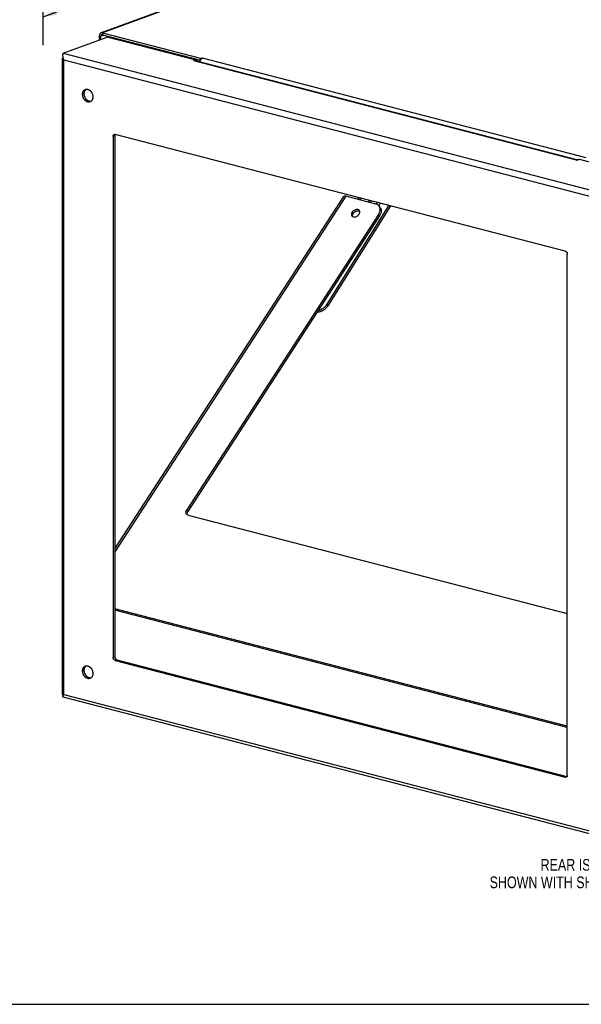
# Model space of a CAD drawing. Header units: inches. Extents: x 0 to 54.8, y 0 to 35.5.
# Tile 6 of 10: x 27.1 to 40.3, y 0 to 23.1. Entities that reach past the tile are written whole.
import ezdxf

# ---------------------------------------------------------------- set-up
doc = ezdxf.new("R2010")
doc.units = ezdxf.units.IN
doc.header["$LTSCALE"] = 3.016129
doc.header["$MEASUREMENT"] = 0
doc.layers.get('0').update_dxf_attribs({"linetype": 'CONTINUOUS'})
doc.layers.add('DIMENSIONS', color=7, linetype='CONTINUOUS')
doc.styles.get("Standard").update_dxf_attribs({"font": 'txt', "width": 0.8})
doc.dimstyles.new('DIMSTYLE_1', dxfattribs={"dimtxt": 0.274194, "dimasz": 0.322581, "dimexe": 0.09, "dimexo": 0.07, "dimgap": 0.0425, "dimtad": 0, "dimtih": 1, "dimtoh": 1, "dimzin": 4, "dimdsep": 46, "dimtxsty": 'Standard', "dimblk": '_FILLED', "dimblk1": '_FILLED', "dimblk2": '_FILLED', "dimcen": 0.09, "dimadec": 0, "dimazin": 0, "dimtfac": 1, "dimtofl": 0, "dimtmove": 0, "dimatfit": 3, "dimldrblk": '_FILLED', "dimfxl": 0, "dimtolj": 1, "dimtzin": 4, "dimarcsym": 0})

# ---------------------------------------------------------------- blocks, each defined once
blk = doc.blocks.new('_FILLED')
at = {"color": 0, "linetype": 'ByBlock'}
blk.add_solid([(0, 0), (-1, 0.2), (-1, -0.2)], dxfattribs=at)
blk = doc.blocks.new('*D1')
at = {"layer": 'DIMENSIONS', "color": 2, "linetype": 'Continuous'}
for p, q in [((39.263, 26.807), (39.263, 27.758)), ((39.263, 27.468), (34.233, 25.615)), ((27.693, 23.207), (32.744, 25.067)), ((27.693, 22.546), (27.693, 23.497))]:
    blk.add_line(p, q, dxfattribs=at)
at = {"layer": 'DIMENSIONS', "color": 2, "linetype": 'Continuous', "xscale": 0.3225806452, "yscale": 0.3225806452, "zscale": 0.3225806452}
for p, rotation in [((39.263, 27.468), 20.2173453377), ((27.693, 23.207), 200.2173453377)]:
    blk.add_blockref('_FILLED', p, dxfattribs=dict(at, rotation=rotation))
at = {"layer": 'DIMENSIONS', "color": 2, "linetype": 'Continuous', "insert": (33.049, 25.478), "char_height": 0.2742, "width": 1.09677, "attachment_point": 2, "line_spacing_factor": 0.9}
blk.add_mtext('18.00\\P REF', dxfattribs=at)

msp = doc.modelspace()

# ---------------------------------------------------------------- linework, layer by layer
at = {"color": 3, "linetype": 'Continuous'}
for p, q in [((39.345, 26.619), (29.059, 22.831)), ((39.369, 26.617), (29.092, 22.833)), ((28.17, 22.355), (29.177, 22.726)), ((29.019, 22.668), (29.019, 22.761)), ((29.092, 22.833), (31.395, 22.236)), ((31.265, 22.201), (29.233, 22.727)), ((29.405, 22.693), (29.426, 22.7)), ((29.405, 22.693), (29.796, 22.591)), ((29.78, 22.585), (29.796, 22.591)), ((30.145, 22.491), (30.161, 22.497)), ((30.161, 22.497), (30.564, 22.392)), ((28.144, 22.219), (28.144, 7.284)), ((28.17, 22.355), (41.336, 18.941)), ((28.17, 22.236), (28.171, 22.236)), ((30.549, 22.386), (30.564, 22.392)), ((30.914, 22.292), (30.929, 22.297)), ((31.32, 22.196), (30.929, 22.297)), ((31.395, 22.236), (31.431, 22.245)), ((31.402, 22.216), (31.401, 22.219)), ((31.431, 22.245), (40.456, 19.905)), ((28.184, 7.285), (28.184, 22.2)), ((28.184, 22.2), (41.178, 18.83)), ((31.265, 22.201), (31.232, 22.183)), ((31.232, 22.183), (40.257, 19.843)), ((31.272, 22.182), (40.27, 19.849)), ((31.286, 22.179), (31.284, 22.183)), ((31.287, 22.178), (31.286, 22.179)), ((31.32, 22.196), (31.341, 22.204)), ((31.402, 22.214), (31.402, 22.216)), ((31.404, 22.207), (31.403, 22.208)), ((31.404, 22.206), (31.404, 22.207)), ((29.343, 20.401), (29.343, 8.156)), ((39.972, 17.704), (29.391, 20.448)), ((40.307, 19.856), (40.257, 19.843)), ((40.269, 19.849), (40.268, 19.849)), ((40.275, 19.849), (40.274, 19.849)), ((40.274, 19.849), (40.274, 19.849)), ((40.276, 19.849), (40.275, 19.849)), ((40.277, 19.85), (40.276, 19.85)), ((40.276, 19.85), (40.276, 19.849)), ((40.278, 19.85), (40.277, 19.85)), ((40.279, 19.85), (40.278, 19.85)), ((40.28, 19.85), (40.279, 19.85)), ((40.281, 19.85), (40.28, 19.85)), ((40.28, 19.85), (40.28, 19.85)), ((40.282, 19.851), (40.281, 19.85)), ((40.283, 19.851), (40.282, 19.851)), ((40.284, 19.851), (40.283, 19.851)), ((40.285, 19.851), (40.284, 19.851)), ((40.286, 19.851), (40.285, 19.851)), ((40.287, 19.852), (40.286, 19.851)), ((40.288, 19.852), (40.287, 19.852)), ((40.29, 19.852), (40.288, 19.852)), ((40.291, 19.853), (40.29, 19.852)), ((40.293, 19.853), (40.291, 19.853)), ((40.294, 19.853), (40.293, 19.853)), ((40.296, 19.854), (40.294, 19.853)), ((40.298, 19.854), (40.296, 19.854)), ((40.301, 19.855), (40.298, 19.854)), ((40.303, 19.856), (40.301, 19.855)), ((40.304, 19.856), (40.303, 19.856)), ((40.306, 19.856), (40.304, 19.856)), ((42.338, 19.329), (40.307, 19.856)), ((35.824, 18.78), (34.366, 16.453)), ((35.404, 18.888), (35.377, 18.846)), ((35.548, 18.851), (35.521, 18.808)), ((35.622, 18.832), (35.584, 18.771)), ((35.606, 18.53), (31.095, 11.586)), ((40.019, 5.387), (40.019, 17.632)), ((31.095, 11.586), (31.086, 11.57)), ((40.019, 6.507), (29.381, 9.265)), ((29.391, 8.084), (39.972, 5.34)), ((41.287, 3.817), (28.164, 7.22)), ((28.184, 7.285), (41.178, 3.915))]:
    msp.add_line(p, q, dxfattribs=at)
at = {"color": 7, "linetype": 'Continuous'}
for p, q in [((29.019, 22.761), (29.056, 22.752)), ((29.127, 22.778), (29.056, 22.752)), ((29.056, 22.681), (29.056, 22.752)), ((29.092, 22.833), (29.092, 22.787)), ((29.092, 22.787), (31.395, 22.19)), ((29.405, 22.693), (29.405, 22.683)), ((30.158, 22.495), (30.158, 22.488)), ((30.161, 22.497), (30.161, 22.487)), ((28.17, 22.236), (28.171, 22.236)), ((30.926, 22.296), (30.926, 22.288)), ((30.929, 22.297), (30.929, 22.287)), ((31.395, 22.19), (31.395, 22.236)), ((31.32, 22.196), (31.32, 22.169)), ((31.369, 22.157), (31.386, 22.163)), ((31.395, 22.19), (31.395, 22.19)), ((28.625, 21.389), (28.663, 21.404)), ((29.343, 20.401), (29.381, 20.415)), ((29.381, 20.415), (29.381, 8.17)), ((29.391, 20.448), (29.39, 20.447)), ((34.812, 18.992), (29.381, 10.632)), ((29.381, 10.702), (34.763, 18.986)), ((35.516, 18.81), (34.812, 18.992)), ((35.863, 18.769), (34.39, 16.418)), ((35.097, 18.919), (35.123, 18.961)), ((35.162, 18.951), (35.136, 18.908)), ((35.364, 18.899), (35.337, 18.856)), ((35.598, 18.754), (35.622, 18.718)), ((35.582, 18.566), (31.071, 11.622)), ((34.957, 18.615), (34.981, 18.579)), ((35.582, 18.566), (35.606, 18.53)), ((34.39, 16.418), (34.366, 16.453)), ((31.095, 11.586), (31.071, 11.622)), ((31.104, 11.5), (40.019, 9.188)), ((40.019, 6.537), (29.381, 9.295)), ((29.343, 8.156), (29.381, 8.17)), ((29.391, 8.084), (29.429, 8.098)), ((29.429, 8.098), (40.01, 5.355)), ((28.625, 7.837), (28.663, 7.851)), ((28.17, 7.257), (28.17, 7.283)), ((39.972, 5.34), (40.01, 5.355)), ((0, 0), (54.839, 0))]:
    msp.add_line(p, q, dxfattribs=at)
at = {"color": 3, "linetype": 'Continuous'}
for points in [[(29.059, 22.831), (29.058, 22.831), (29.057, 22.83), (29.055, 22.83), (29.054, 22.829), (29.052, 22.828), (29.051, 22.828), (29.049, 22.827), (29.048, 22.826), (29.047, 22.825), (29.046, 22.824), (29.044, 22.823), (29.043, 22.822), (29.042, 22.821), (29.041, 22.82), (29.039, 22.818), (29.038, 22.817), (29.037, 22.816), (29.036, 22.815), (29.035, 22.813), (29.034, 22.812), (29.033, 22.81), (29.032, 22.809), (29.031, 22.807), (29.03, 22.806), (29.029, 22.804), (29.028, 22.803), (29.028, 22.801), (29.027, 22.799), (29.026, 22.798), (29.025, 22.796), (29.025, 22.794), (29.024, 22.793), (29.024, 22.791), (29.023, 22.789), (29.022, 22.787), (29.022, 22.785), (29.022, 22.783), (29.021, 22.781), (29.021, 22.779), (29.02, 22.777), (29.02, 22.775), (29.02, 22.773), (29.02, 22.771), (29.02, 22.769), (29.019, 22.767), (29.019, 22.765), (29.019, 22.763), (29.019, 22.761)], [(29.092, 22.833), (29.09, 22.833), (29.089, 22.833), (29.087, 22.834), (29.085, 22.834), (29.084, 22.834), (29.082, 22.834), (29.08, 22.835), (29.079, 22.835), (29.077, 22.835), (29.075, 22.835), (29.074, 22.835), (29.072, 22.834), (29.07, 22.834), (29.069, 22.834), (29.067, 22.834), (29.066, 22.833), (29.064, 22.833), (29.063, 22.833), (29.061, 22.832), (29.06, 22.832), (29.059, 22.831)], [(29.233, 22.727), (29.232, 22.727), (29.231, 22.728), (29.231, 22.728), (29.23, 22.728), (29.229, 22.728), (29.228, 22.728), (29.227, 22.729), (29.226, 22.729), (29.225, 22.729), (29.223, 22.729), (29.222, 22.729), (29.221, 22.729), (29.22, 22.73), (29.219, 22.73), (29.218, 22.73), (29.217, 22.73), (29.216, 22.73), (29.215, 22.73), (29.213, 22.73), (29.212, 22.73), (29.211, 22.73), (29.21, 22.73), (29.209, 22.73), (29.208, 22.73), (29.206, 22.73), (29.205, 22.73), (29.204, 22.73), (29.203, 22.73), (29.202, 22.73), (29.201, 22.73), (29.2, 22.73), (29.198, 22.73), (29.197, 22.73), (29.196, 22.73), (29.195, 22.73), (29.194, 22.729), (29.193, 22.729), (29.192, 22.729), (29.191, 22.729), (29.19, 22.729), (29.189, 22.729), (29.188, 22.728), (29.187, 22.728), (29.186, 22.728), (29.185, 22.728), (29.184, 22.728), (29.183, 22.727), (29.182, 22.727), (29.181, 22.727), (29.18, 22.727), (29.179, 22.727), (29.179, 22.726), (29.178, 22.726), (29.177, 22.726)], [(28.144, 22.219), (28.144, 22.219), (28.144, 22.22), (28.144, 22.221), (28.144, 22.221), (28.144, 22.222), (28.144, 22.222), (28.145, 22.223), (28.145, 22.224), (28.146, 22.224), (28.146, 22.225), (28.147, 22.225), (28.147, 22.226), (28.148, 22.227), (28.149, 22.227), (28.15, 22.228), (28.151, 22.228), (28.151, 22.229), (28.152, 22.229), (28.153, 22.23), (28.155, 22.231), (28.156, 22.231), (28.157, 22.232), (28.158, 22.232), (28.159, 22.233), (28.161, 22.233), (28.162, 22.234), (28.164, 22.234), (28.165, 22.235), (28.167, 22.235), (28.168, 22.236), (28.17, 22.236)], [(28.184, 22.2), (28.182, 22.2), (28.18, 22.2), (28.178, 22.201), (28.176, 22.201), (28.174, 22.201), (28.173, 22.202), (28.171, 22.202), (28.169, 22.203), (28.168, 22.203), (28.166, 22.204), (28.164, 22.204), (28.163, 22.204), (28.162, 22.205), (28.16, 22.205), (28.159, 22.206), (28.158, 22.206), (28.156, 22.207), (28.155, 22.208), (28.154, 22.208), (28.153, 22.209), (28.152, 22.209), (28.151, 22.21), (28.15, 22.21), (28.149, 22.211), (28.149, 22.211), (28.148, 22.212), (28.147, 22.213), (28.147, 22.213), (28.146, 22.214), (28.145, 22.214), (28.145, 22.215), (28.145, 22.216), (28.144, 22.216), (28.144, 22.217), (28.144, 22.218), (28.144, 22.218), (28.144, 22.219), (28.144, 22.219)], [(28.184, 22.2), (28.182, 22.203), (28.181, 22.206), (28.18, 22.209), (28.179, 22.212), (28.178, 22.215), (28.176, 22.218), (28.175, 22.221), (28.174, 22.224), (28.173, 22.227), (28.172, 22.23), (28.172, 22.233), (28.171, 22.236), (28.17, 22.239), (28.169, 22.242), (28.168, 22.245), (28.168, 22.248), (28.167, 22.251), (28.166, 22.254), (28.166, 22.257), (28.165, 22.26), (28.165, 22.263), (28.164, 22.266), (28.164, 22.269), (28.164, 22.272), (28.163, 22.274), (28.163, 22.277), (28.163, 22.28), (28.162, 22.283), (28.162, 22.286), (28.162, 22.288), (28.162, 22.291), (28.162, 22.294), (28.162, 22.296), (28.162, 22.299), (28.162, 22.302), (28.162, 22.304), (28.162, 22.307), (28.162, 22.309), (28.162, 22.311), (28.162, 22.314), (28.162, 22.316), (28.162, 22.318), (28.163, 22.321), (28.163, 22.323), (28.163, 22.325), (28.163, 22.327), (28.163, 22.329), (28.164, 22.331), (28.164, 22.333), (28.164, 22.335), (28.165, 22.337), (28.165, 22.338), (28.165, 22.34), (28.166, 22.342), (28.166, 22.343), (28.167, 22.345), (28.167, 22.346), (28.167, 22.348), (28.168, 22.349), (28.168, 22.35), (28.169, 22.352), (28.169, 22.353), (28.169, 22.354), (28.17, 22.355)], [(31.4, 22.223), (31.4, 22.224), (31.399, 22.225), (31.399, 22.226), (31.399, 22.227), (31.399, 22.228), (31.398, 22.228), (31.398, 22.229), (31.398, 22.23), (31.398, 22.23), (31.397, 22.231), (31.397, 22.231), (31.397, 22.232), (31.397, 22.232), (31.397, 22.233), (31.397, 22.233), (31.396, 22.233), (31.396, 22.234), (31.396, 22.234), (31.396, 22.234), (31.396, 22.234), (31.396, 22.235), (31.395, 22.235), (31.395, 22.235), (31.395, 22.235), (31.395, 22.235), (31.395, 22.236)], [(31.401, 22.219), (31.401, 22.22), (31.4, 22.221), (31.4, 22.222), (31.4, 22.223)], [(31.404, 22.206), (31.405, 22.208), (31.406, 22.209), (31.407, 22.211), (31.408, 22.212), (31.409, 22.214), (31.41, 22.215), (31.411, 22.217), (31.413, 22.218), (31.414, 22.22), (31.415, 22.221), (31.416, 22.222), (31.417, 22.224), (31.419, 22.225), (31.42, 22.226), (31.421, 22.227), (31.422, 22.229), (31.424, 22.23), (31.425, 22.231), (31.426, 22.232), (31.427, 22.233), (31.429, 22.234), (31.43, 22.235), (31.431, 22.236), (31.433, 22.237), (31.434, 22.237), (31.435, 22.238), (31.437, 22.239), (31.438, 22.24), (31.439, 22.24), (31.441, 22.241), (31.442, 22.241), (31.443, 22.242)], [(31.272, 22.182), (31.27, 22.182), (31.269, 22.182), (31.267, 22.183), (31.266, 22.183), (31.264, 22.183), (31.263, 22.183), (31.261, 22.183), (31.26, 22.183), (31.258, 22.183), (31.257, 22.183), (31.255, 22.183), (31.253, 22.182), (31.252, 22.182), (31.25, 22.182), (31.249, 22.181), (31.247, 22.181), (31.245, 22.18), (31.244, 22.18)], [(31.284, 22.183), (31.283, 22.185), (31.282, 22.186), (31.282, 22.187), (31.281, 22.188), (31.28, 22.189), (31.28, 22.19), (31.279, 22.191), (31.278, 22.192), (31.278, 22.193), (31.277, 22.194), (31.277, 22.194), (31.276, 22.195), (31.275, 22.196), (31.275, 22.196), (31.274, 22.197), (31.274, 22.197), (31.273, 22.197), (31.273, 22.198), (31.272, 22.198), (31.272, 22.198), (31.271, 22.199), (31.271, 22.199), (31.27, 22.199), (31.27, 22.199), (31.269, 22.2), (31.269, 22.2), (31.268, 22.2), (31.268, 22.2), (31.267, 22.2), (31.267, 22.2), (31.266, 22.2), (31.266, 22.2), (31.265, 22.201), (31.265, 22.201)], [(31.384, 22.153), (31.385, 22.154), (31.385, 22.156), (31.385, 22.159), (31.386, 22.161), (31.386, 22.163), (31.387, 22.165), (31.387, 22.167), (31.388, 22.169), (31.389, 22.171), (31.389, 22.173), (31.39, 22.175), (31.39, 22.177), (31.391, 22.179), (31.392, 22.181), (31.393, 22.183), (31.393, 22.185), (31.394, 22.187), (31.395, 22.189)], [(31.395, 22.189), (31.396, 22.191), (31.397, 22.193), (31.398, 22.195), (31.399, 22.197), (31.4, 22.199), (31.401, 22.201), (31.402, 22.202), (31.403, 22.204), (31.404, 22.206)], [(31.403, 22.208), (31.403, 22.211), (31.402, 22.214)], [(28.625, 21.389), (28.625, 21.392), (28.625, 21.395), (28.625, 21.398), (28.625, 21.401), (28.625, 21.404), (28.625, 21.407), (28.626, 21.41), (28.626, 21.413), (28.627, 21.416), (28.627, 21.419), (28.628, 21.422), (28.628, 21.425), (28.629, 21.428), (28.63, 21.43), (28.63, 21.433), (28.631, 21.436), (28.632, 21.439), (28.633, 21.441), (28.634, 21.444), (28.635, 21.446), (28.636, 21.449), (28.637, 21.451), (28.638, 21.454), (28.639, 21.456), (28.64, 21.459), (28.641, 21.461), (28.643, 21.463), (28.644, 21.466), (28.645, 21.468), (28.647, 21.47), (28.648, 21.472), (28.65, 21.474), (28.651, 21.476), (28.653, 21.478), (28.655, 21.48), (28.656, 21.482), (28.658, 21.484), (28.66, 21.485), (28.661, 21.487), (28.663, 21.489), (28.665, 21.49), (28.667, 21.492), (28.669, 21.493), (28.671, 21.495), (28.673, 21.496), (28.675, 21.497), (28.677, 21.498), (28.679, 21.5), (28.681, 21.501), (28.683, 21.502), (28.685, 21.503), (28.687, 21.504), (28.689, 21.505), (28.69, 21.505)], [(28.798, 21.212), (28.797, 21.211), (28.795, 21.21), (28.792, 21.21), (28.79, 21.209), (28.788, 21.209), (28.785, 21.208), (28.783, 21.208), (28.781, 21.207), (28.778, 21.207), (28.776, 21.207), (28.774, 21.207), (28.771, 21.207), (28.769, 21.206), (28.766, 21.207), (28.764, 21.207), (28.761, 21.207), (28.759, 21.207), (28.757, 21.207), (28.754, 21.208), (28.752, 21.208), (28.749, 21.209), (28.747, 21.209), (28.744, 21.21), (28.742, 21.21), (28.739, 21.211), (28.737, 21.212), (28.734, 21.213), (28.732, 21.214), (28.729, 21.215), (28.727, 21.216), (28.725, 21.217), (28.722, 21.218), (28.72, 21.219), (28.717, 21.221), (28.715, 21.222), (28.712, 21.223), (28.71, 21.225), (28.708, 21.226), (28.705, 21.228), (28.703, 21.229), (28.701, 21.231), (28.698, 21.233), (28.696, 21.235), (28.694, 21.237), (28.692, 21.238), (28.689, 21.24), (28.687, 21.242), (28.685, 21.244), (28.683, 21.247), (28.681, 21.249), (28.679, 21.251), (28.677, 21.253), (28.675, 21.255), (28.673, 21.258), (28.671, 21.26), (28.669, 21.262), (28.667, 21.265), (28.665, 21.267), (28.663, 21.27), (28.661, 21.273), (28.66, 21.275), (28.658, 21.278), (28.656, 21.28), (28.655, 21.283), (28.653, 21.286), (28.651, 21.289), (28.65, 21.292), (28.648, 21.294), (28.647, 21.297), (28.645, 21.3), (28.644, 21.303), (28.643, 21.306), (28.641, 21.309), (28.64, 21.312), (28.639, 21.315), (28.638, 21.318), (28.637, 21.321), (28.636, 21.324), (28.635, 21.327), (28.634, 21.33), (28.633, 21.333), (28.632, 21.336), (28.631, 21.339), (28.63, 21.343), (28.63, 21.346), (28.629, 21.349), (28.628, 21.352), (28.628, 21.355), (28.627, 21.358), (28.627, 21.361), (28.626, 21.364), (28.626, 21.368), (28.625, 21.371), (28.625, 21.374), (28.625, 21.377), (28.625, 21.38), (28.625, 21.383), (28.625, 21.386), (28.625, 21.389)], [(28.69, 21.505), (28.692, 21.505), (28.694, 21.506), (28.696, 21.507), (28.698, 21.507), (28.701, 21.508), (28.703, 21.508), (28.705, 21.509), (28.708, 21.509), (28.71, 21.51), (28.712, 21.51), (28.715, 21.51), (28.717, 21.51), (28.72, 21.51), (28.722, 21.51), (28.725, 21.51), (28.727, 21.51), (28.729, 21.51), (28.732, 21.509), (28.734, 21.509), (28.737, 21.509), (28.739, 21.508), (28.742, 21.507), (28.744, 21.507), (28.747, 21.506), (28.749, 21.505), (28.752, 21.505), (28.754, 21.504), (28.757, 21.503), (28.759, 21.502), (28.761, 21.501), (28.764, 21.5), (28.766, 21.499), (28.769, 21.497), (28.771, 21.496), (28.774, 21.495), (28.776, 21.493), (28.778, 21.492), (28.781, 21.49), (28.783, 21.489), (28.785, 21.487), (28.788, 21.485), (28.79, 21.484), (28.792, 21.482), (28.795, 21.48), (28.797, 21.478), (28.799, 21.476), (28.801, 21.474), (28.803, 21.472), (28.806, 21.47), (28.808, 21.468), (28.81, 21.466), (28.812, 21.463), (28.814, 21.461), (28.816, 21.459), (28.818, 21.456), (28.82, 21.454), (28.822, 21.452), (28.823, 21.449), (28.825, 21.447), (28.827, 21.444), (28.829, 21.441), (28.831, 21.439), (28.832, 21.436), (28.834, 21.433), (28.836, 21.431), (28.837, 21.428), (28.839, 21.425), (28.84, 21.422), (28.842, 21.419), (28.843, 21.416), (28.844, 21.414), (28.846, 21.411), (28.847, 21.408), (28.848, 21.405), (28.85, 21.402), (28.851, 21.399), (28.852, 21.396), (28.853, 21.393), (28.854, 21.39), (28.855, 21.386), (28.856, 21.383), (28.857, 21.38), (28.857, 21.377), (28.858, 21.374), (28.859, 21.371), (28.86, 21.368), (28.86, 21.365), (28.861, 21.362), (28.861, 21.358), (28.862, 21.355), (28.862, 21.352), (28.863, 21.349), (28.863, 21.346), (28.863, 21.343), (28.864, 21.34), (28.864, 21.337), (28.864, 21.333), (28.864, 21.33), (28.864, 21.327)], [(28.864, 21.327), (28.864, 21.324), (28.864, 21.321), (28.864, 21.318), (28.864, 21.315), (28.863, 21.312), (28.863, 21.309), (28.863, 21.306), (28.862, 21.303), (28.862, 21.3), (28.861, 21.297), (28.861, 21.295), (28.86, 21.292), (28.86, 21.289), (28.859, 21.286), (28.858, 21.283), (28.857, 21.281), (28.857, 21.278), (28.856, 21.275), (28.855, 21.273), (28.854, 21.27), (28.853, 21.268), (28.852, 21.265), (28.851, 21.263), (28.85, 21.26), (28.848, 21.258), (28.847, 21.256), (28.846, 21.253), (28.844, 21.251), (28.843, 21.249), (28.842, 21.247), (28.84, 21.245), (28.839, 21.243), (28.837, 21.241), (28.836, 21.239), (28.834, 21.237), (28.832, 21.235), (28.831, 21.233), (28.829, 21.231), (28.827, 21.23), (28.825, 21.228), (28.823, 21.226), (28.822, 21.225), (28.82, 21.223), (28.818, 21.222), (28.816, 21.221), (28.814, 21.219), (28.812, 21.218), (28.81, 21.217), (28.808, 21.216), (28.806, 21.215), (28.803, 21.214), (28.801, 21.213), (28.799, 21.212), (28.798, 21.212)], [(29.343, 20.401), (29.343, 20.402), (29.343, 20.404), (29.343, 20.405), (29.343, 20.407), (29.343, 20.408), (29.343, 20.41), (29.344, 20.411), (29.344, 20.413), (29.344, 20.414), (29.344, 20.416), (29.345, 20.417), (29.345, 20.418), (29.345, 20.42), (29.346, 20.421), (29.346, 20.422), (29.347, 20.424), (29.347, 20.425), (29.348, 20.426), (29.349, 20.428), (29.349, 20.429), (29.35, 20.43), (29.35, 20.431), (29.351, 20.432), (29.352, 20.433), (29.353, 20.434), (29.353, 20.435), (29.354, 20.436), (29.355, 20.437), (29.356, 20.438), (29.357, 20.439), (29.358, 20.44), (29.359, 20.441), (29.359, 20.441), (29.36, 20.442), (29.361, 20.443), (29.362, 20.444), (29.363, 20.444), (29.365, 20.445), (29.366, 20.445), (29.367, 20.446), (29.368, 20.446), (29.369, 20.447), (29.369, 20.447)], [(29.369, 20.447), (29.37, 20.447), (29.371, 20.448), (29.372, 20.448), (29.373, 20.448), (29.375, 20.448), (29.376, 20.449), (29.377, 20.449), (29.378, 20.449), (29.379, 20.449), (29.381, 20.449), (29.382, 20.449), (29.383, 20.449), (29.384, 20.449), (29.386, 20.449), (29.387, 20.448), (29.388, 20.448), (29.389, 20.448), (29.391, 20.448)], [(40.268, 19.849), (40.267, 19.849), (40.265, 19.849), (40.264, 19.849), (40.262, 19.849), (40.261, 19.849), (40.259, 19.849), (40.258, 19.849), (40.256, 19.849), (40.254, 19.849), (40.253, 19.848), (40.251, 19.848), (40.25, 19.847), (40.248, 19.847), (40.247, 19.847), (40.245, 19.846)], [(40.27, 19.849), (40.27, 19.849), (40.269, 19.849), (40.269, 19.849), (40.269, 19.849), (40.269, 19.849), (40.269, 19.849), (40.269, 19.849), (40.269, 19.849), (40.268, 19.849), (40.268, 19.849), (40.268, 19.849), (40.268, 19.849), (40.268, 19.849), (40.268, 19.849), (40.268, 19.849), (40.268, 19.849), (40.268, 19.849), (40.268, 19.849)], [(40.274, 19.849), (40.273, 19.849), (40.273, 19.849), (40.272, 19.849), (40.272, 19.849), (40.272, 19.849), (40.271, 19.849), (40.271, 19.849), (40.271, 19.849), (40.271, 19.849), (40.27, 19.849), (40.27, 19.849), (40.27, 19.849), (40.27, 19.849), (40.27, 19.849)], [(40.306, 19.856), (40.306, 19.856), (40.306, 19.857), (40.306, 19.857), (40.306, 19.857), (40.306, 19.856), (40.306, 19.856), (40.306, 19.856), (40.307, 19.856), (40.307, 19.856), (40.307, 19.856), (40.307, 19.856)], [(34.981, 18.579), (34.971, 18.562), (34.966, 18.545), (34.964, 18.528), (34.966, 18.518)], [(35.083, 18.644), (35.063, 18.64), (35.044, 18.632), (35.025, 18.622), (35.008, 18.61), (34.993, 18.595), (34.981, 18.579)], [(35.119, 18.642), (35.102, 18.644), (35.083, 18.644)], [(35.139, 18.633), (35.134, 18.636), (35.119, 18.642)], [(35.622, 18.718), (35.629, 18.708), (35.639, 18.682), (35.643, 18.654), (35.642, 18.624), (35.635, 18.593), (35.623, 18.561), (35.606, 18.53)], [(39.972, 17.704), (39.973, 17.704), (39.974, 17.703), (39.975, 17.703), (39.977, 17.702), (39.978, 17.702), (39.979, 17.701), (39.98, 17.701), (39.982, 17.7), (39.983, 17.7), (39.984, 17.699), (39.985, 17.698), (39.986, 17.697), (39.988, 17.697), (39.989, 17.696), (39.99, 17.695), (39.991, 17.694), (39.992, 17.693), (39.993, 17.692), (39.994, 17.691), (39.996, 17.69), (39.997, 17.689), (39.998, 17.688), (39.999, 17.687), (40, 17.685), (40.001, 17.684), (40.002, 17.683), (40.003, 17.682), (40.004, 17.68), (40.005, 17.679), (40.005, 17.678), (40.006, 17.677), (40.007, 17.675), (40.008, 17.674), (40.009, 17.672), (40.01, 17.671), (40.01, 17.67), (40.011, 17.668), (40.012, 17.667), (40.012, 17.665), (40.013, 17.664), (40.014, 17.662), (40.014, 17.661), (40.015, 17.659), (40.015, 17.657), (40.016, 17.656), (40.016, 17.654), (40.017, 17.653), (40.017, 17.651), (40.017, 17.65), (40.018, 17.648), (40.018, 17.646), (40.018, 17.645), (40.019, 17.643), (40.019, 17.642), (40.019, 17.64), (40.019, 17.638), (40.019, 17.637), (40.019, 17.635), (40.019, 17.634), (40.019, 17.632)], [(34.162, 16.307), (34.163, 16.307), (34.173, 16.31), (34.183, 16.313), (34.193, 16.316), (34.203, 16.32), (34.213, 16.324), (34.222, 16.328), (34.232, 16.333), (34.242, 16.338), (34.251, 16.343), (34.26, 16.349), (34.269, 16.355), (34.278, 16.361), (34.287, 16.368), (34.296, 16.374), (34.304, 16.381), (34.312, 16.389), (34.32, 16.396), (34.327, 16.404), (34.335, 16.412), (34.341, 16.42), (34.348, 16.428), (34.354, 16.436), (34.36, 16.445), (34.366, 16.453)], [(31.077, 11.539), (31.076, 11.524), (31.078, 11.512)], [(31.086, 11.57), (31.08, 11.555), (31.077, 11.539)], [(29.391, 8.084), (29.389, 8.084), (29.388, 8.085), (29.387, 8.085), (29.386, 8.086), (29.384, 8.086), (29.383, 8.087), (29.382, 8.087), (29.381, 8.088), (29.379, 8.088), (29.378, 8.089), (29.377, 8.09), (29.376, 8.091), (29.375, 8.091), (29.373, 8.092), (29.372, 8.093), (29.371, 8.094), (29.37, 8.095), (29.369, 8.096), (29.368, 8.097), (29.367, 8.098), (29.366, 8.099), (29.365, 8.1), (29.363, 8.101), (29.362, 8.103), (29.361, 8.104), (29.36, 8.105), (29.359, 8.106), (29.359, 8.108), (29.358, 8.109), (29.357, 8.11), (29.356, 8.111), (29.355, 8.113), (29.354, 8.114), (29.353, 8.116), (29.353, 8.117), (29.352, 8.118), (29.351, 8.12), (29.35, 8.121), (29.35, 8.123), (29.349, 8.124), (29.349, 8.126), (29.348, 8.127), (29.347, 8.129), (29.347, 8.131), (29.346, 8.132), (29.346, 8.134), (29.345, 8.135), (29.345, 8.137), (29.345, 8.138), (29.344, 8.14), (29.344, 8.142), (29.344, 8.143), (29.344, 8.145), (29.343, 8.146), (29.343, 8.148), (29.343, 8.15), (29.343, 8.151), (29.343, 8.153), (29.343, 8.154), (29.343, 8.156)], [(28.625, 7.837), (28.625, 7.84), (28.625, 7.843), (28.625, 7.846), (28.625, 7.849), (28.625, 7.852), (28.625, 7.855), (28.626, 7.858), (28.626, 7.861), (28.627, 7.864), (28.627, 7.867), (28.628, 7.869), (28.628, 7.872), (28.629, 7.875), (28.63, 7.878), (28.63, 7.881), (28.631, 7.883), (28.632, 7.886), (28.633, 7.889), (28.634, 7.891), (28.635, 7.894), (28.636, 7.896), (28.637, 7.899), (28.638, 7.901), (28.639, 7.904), (28.64, 7.906), (28.641, 7.908), (28.643, 7.911), (28.644, 7.913), (28.645, 7.915), (28.647, 7.917), (28.648, 7.919), (28.65, 7.921), (28.651, 7.924), (28.653, 7.925), (28.655, 7.927), (28.656, 7.929), (28.658, 7.931), (28.66, 7.933), (28.661, 7.934), (28.663, 7.936), (28.665, 7.938), (28.667, 7.939), (28.669, 7.941), (28.671, 7.942), (28.673, 7.943), (28.675, 7.945), (28.677, 7.946), (28.679, 7.947), (28.681, 7.948), (28.683, 7.949), (28.685, 7.95), (28.687, 7.951), (28.689, 7.952), (28.69, 7.952)], [(28.69, 7.952), (28.692, 7.953), (28.694, 7.954), (28.696, 7.954), (28.698, 7.955), (28.701, 7.955), (28.703, 7.956), (28.705, 7.956), (28.708, 7.957), (28.71, 7.957), (28.712, 7.957), (28.715, 7.957), (28.717, 7.958), (28.72, 7.958), (28.722, 7.958), (28.725, 7.957), (28.727, 7.957), (28.729, 7.957), (28.732, 7.957), (28.734, 7.956), (28.737, 7.956), (28.739, 7.955), (28.742, 7.955), (28.744, 7.954), (28.747, 7.954), (28.749, 7.953), (28.752, 7.952), (28.754, 7.951), (28.757, 7.95), (28.759, 7.949), (28.761, 7.948), (28.764, 7.947), (28.766, 7.946), (28.769, 7.945), (28.771, 7.944), (28.774, 7.942), (28.776, 7.941), (28.778, 7.939), (28.781, 7.938), (28.783, 7.936), (28.785, 7.935), (28.788, 7.933), (28.79, 7.931), (28.792, 7.929), (28.795, 7.928), (28.797, 7.926), (28.799, 7.924), (28.801, 7.922), (28.803, 7.92), (28.806, 7.918), (28.808, 7.915), (28.81, 7.913), (28.812, 7.911), (28.814, 7.909), (28.816, 7.906), (28.818, 7.904), (28.82, 7.902), (28.822, 7.899), (28.823, 7.897), (28.825, 7.894), (28.827, 7.891), (28.829, 7.889), (28.831, 7.886), (28.832, 7.884), (28.834, 7.881), (28.836, 7.878), (28.837, 7.875), (28.839, 7.873), (28.84, 7.87), (28.842, 7.867), (28.843, 7.864), (28.844, 7.861), (28.846, 7.858), (28.847, 7.855), (28.848, 7.852), (28.85, 7.849), (28.851, 7.846), (28.852, 7.843), (28.853, 7.84), (28.854, 7.837), (28.855, 7.834), (28.856, 7.831), (28.857, 7.828), (28.857, 7.825), (28.858, 7.822), (28.859, 7.818), (28.86, 7.815), (28.86, 7.812), (28.861, 7.809), (28.861, 7.806), (28.862, 7.803), (28.862, 7.8), (28.863, 7.796), (28.863, 7.793), (28.863, 7.79), (28.864, 7.787), (28.864, 7.784), (28.864, 7.781), (28.864, 7.778), (28.864, 7.775)], [(28.798, 7.659), (28.797, 7.659), (28.795, 7.658), (28.792, 7.657), (28.79, 7.657), (28.788, 7.656), (28.785, 7.656), (28.783, 7.655), (28.781, 7.655), (28.778, 7.654), (28.776, 7.654), (28.774, 7.654), (28.771, 7.654), (28.769, 7.654), (28.766, 7.654), (28.764, 7.654), (28.761, 7.654), (28.759, 7.654), (28.757, 7.655), (28.754, 7.655), (28.752, 7.655), (28.749, 7.656), (28.747, 7.657), (28.744, 7.657), (28.742, 7.658), (28.739, 7.659), (28.737, 7.659), (28.734, 7.66), (28.732, 7.661), (28.729, 7.662), (28.727, 7.663), (28.725, 7.664), (28.722, 7.665), (28.72, 7.667), (28.717, 7.668), (28.715, 7.669), (28.712, 7.671), (28.71, 7.672), (28.708, 7.674), (28.705, 7.675), (28.703, 7.677), (28.701, 7.679), (28.698, 7.68), (28.696, 7.682), (28.694, 7.684), (28.692, 7.686), (28.689, 7.688), (28.687, 7.69), (28.685, 7.692), (28.683, 7.694), (28.681, 7.696), (28.679, 7.698), (28.677, 7.701), (28.675, 7.703), (28.673, 7.705), (28.671, 7.708), (28.669, 7.71), (28.667, 7.712), (28.665, 7.715), (28.663, 7.717), (28.661, 7.72), (28.66, 7.723), (28.658, 7.725), (28.656, 7.728), (28.655, 7.731), (28.653, 7.733), (28.651, 7.736), (28.65, 7.739), (28.648, 7.742), (28.647, 7.745), (28.645, 7.748), (28.644, 7.75), (28.643, 7.753), (28.641, 7.756), (28.64, 7.759), (28.639, 7.762), (28.638, 7.765), (28.637, 7.768), (28.636, 7.771), (28.635, 7.774), (28.634, 7.778), (28.633, 7.781), (28.632, 7.784), (28.631, 7.787), (28.63, 7.79), (28.63, 7.793), (28.629, 7.796), (28.628, 7.799), (28.628, 7.802), (28.627, 7.806), (28.627, 7.809), (28.626, 7.812), (28.626, 7.815), (28.625, 7.818), (28.625, 7.821), (28.625, 7.824), (28.625, 7.827), (28.625, 7.831), (28.625, 7.834), (28.625, 7.837)], [(28.864, 7.775), (28.864, 7.772), (28.864, 7.769), (28.864, 7.766), (28.864, 7.763), (28.863, 7.76), (28.863, 7.757), (28.863, 7.754), (28.862, 7.751), (28.862, 7.748), (28.861, 7.745), (28.861, 7.742), (28.86, 7.739), (28.86, 7.736), (28.859, 7.734), (28.858, 7.731), (28.857, 7.728), (28.857, 7.725), (28.856, 7.723), (28.855, 7.72), (28.854, 7.718), (28.853, 7.715), (28.852, 7.713), (28.851, 7.71), (28.85, 7.708), (28.848, 7.705), (28.847, 7.703), (28.846, 7.701), (28.844, 7.698), (28.843, 7.696), (28.842, 7.694), (28.84, 7.692), (28.839, 7.69), (28.837, 7.688), (28.836, 7.686), (28.834, 7.684), (28.832, 7.682), (28.831, 7.68), (28.829, 7.679), (28.827, 7.677), (28.825, 7.675), (28.823, 7.674), (28.822, 7.672), (28.82, 7.671), (28.818, 7.669), (28.816, 7.668), (28.814, 7.667), (28.812, 7.666), (28.81, 7.664), (28.808, 7.663), (28.806, 7.662), (28.803, 7.661), (28.801, 7.66), (28.799, 7.659), (28.798, 7.659)], [(28.144, 7.284), (28.144, 7.284), (28.144, 7.284), (28.144, 7.284), (28.144, 7.284), (28.144, 7.284), (28.145, 7.283), (28.145, 7.283), (28.145, 7.283), (28.146, 7.283), (28.147, 7.283), (28.147, 7.283), (28.148, 7.283), (28.149, 7.283), (28.149, 7.283), (28.15, 7.283), (28.151, 7.283), (28.152, 7.283), (28.153, 7.283), (28.154, 7.283), (28.155, 7.283), (28.156, 7.283), (28.158, 7.283), (28.159, 7.283), (28.16, 7.283), (28.162, 7.283), (28.163, 7.283), (28.164, 7.283), (28.166, 7.283), (28.168, 7.283), (28.169, 7.284)], [(28.164, 7.22), (28.163, 7.22), (28.163, 7.22), (28.163, 7.22), (28.163, 7.22), (28.163, 7.221), (28.162, 7.221), (28.162, 7.221), (28.162, 7.222), (28.162, 7.223), (28.162, 7.223), (28.162, 7.224), (28.162, 7.225), (28.162, 7.226), (28.162, 7.226), (28.162, 7.227), (28.162, 7.228), (28.162, 7.23), (28.162, 7.231), (28.162, 7.232), (28.162, 7.233), (28.163, 7.234), (28.163, 7.236), (28.163, 7.237), (28.164, 7.238), (28.164, 7.24), (28.164, 7.242), (28.165, 7.243), (28.165, 7.245), (28.166, 7.246), (28.166, 7.248), (28.167, 7.25), (28.168, 7.252), (28.168, 7.254), (28.169, 7.255), (28.17, 7.257), (28.171, 7.259), (28.172, 7.261), (28.172, 7.263), (28.173, 7.265), (28.174, 7.267), (28.175, 7.269), (28.176, 7.272), (28.178, 7.274), (28.179, 7.276)], [(28.169, 7.284), (28.171, 7.284), (28.173, 7.284), (28.174, 7.284), (28.176, 7.284), (28.178, 7.284), (28.18, 7.284), (28.182, 7.285), (28.184, 7.285)], [(28.179, 7.276), (28.18, 7.278), (28.181, 7.28), (28.182, 7.283), (28.184, 7.285)], [(39.993, 5.341), (39.992, 5.341), (39.991, 5.34), (39.99, 5.34), (39.989, 5.34), (39.988, 5.34), (39.986, 5.339), (39.985, 5.339), (39.984, 5.339), (39.983, 5.339), (39.982, 5.339), (39.98, 5.339), (39.979, 5.339), (39.978, 5.339), (39.977, 5.339), (39.975, 5.34), (39.974, 5.34), (39.973, 5.34), (39.972, 5.34)], [(40.019, 5.387), (40.019, 5.386), (40.019, 5.384), (40.019, 5.383), (40.019, 5.381), (40.019, 5.38), (40.019, 5.378), (40.019, 5.377), (40.018, 5.375), (40.018, 5.374), (40.018, 5.372), (40.017, 5.371), (40.017, 5.37), (40.017, 5.368), (40.016, 5.367), (40.016, 5.366), (40.015, 5.364), (40.015, 5.363), (40.014, 5.362), (40.014, 5.361), (40.013, 5.359), (40.012, 5.358), (40.012, 5.357), (40.011, 5.356), (40.01, 5.355), (40.01, 5.354), (40.009, 5.353), (40.008, 5.352), (40.007, 5.351), (40.006, 5.35), (40.005, 5.349), (40.005, 5.348), (40.004, 5.347), (40.003, 5.347), (40.002, 5.346), (40.001, 5.345), (40, 5.344), (39.999, 5.344), (39.998, 5.343), (39.997, 5.343), (39.996, 5.342), (39.994, 5.342), (39.993, 5.341), (39.993, 5.341)]]:
    msp.add_lwpolyline(points, dxfattribs=at)
at = {"color": 7, "linetype": 'Continuous'}
for points in [[(29.076, 22.786), (29.075, 22.786), (29.075, 22.786), (29.074, 22.786), (29.073, 22.785), (29.072, 22.785), (29.071, 22.784), (29.07, 22.784), (29.07, 22.783), (29.069, 22.782), (29.068, 22.782), (29.067, 22.781), (29.067, 22.781), (29.066, 22.78), (29.065, 22.779), (29.064, 22.778), (29.064, 22.777), (29.063, 22.777), (29.063, 22.776), (29.062, 22.775), (29.062, 22.774), (29.061, 22.773), (29.06, 22.772), (29.06, 22.771), (29.06, 22.77), (29.059, 22.769), (29.059, 22.768), (29.058, 22.767), (29.058, 22.766), (29.058, 22.765), (29.057, 22.764), (29.057, 22.763), (29.057, 22.761), (29.057, 22.76), (29.057, 22.759), (29.056, 22.758), (29.056, 22.757), (29.056, 22.755), (29.056, 22.754), (29.056, 22.753), (29.056, 22.752)], [(29.092, 22.787), (29.091, 22.787), (29.09, 22.787), (29.089, 22.788), (29.088, 22.788), (29.087, 22.788), (29.086, 22.788), (29.085, 22.788), (29.084, 22.788), (29.083, 22.788), (29.082, 22.788), (29.081, 22.788), (29.08, 22.788), (29.079, 22.787), (29.078, 22.787), (29.077, 22.787), (29.076, 22.787), (29.076, 22.786)], [(28.663, 21.404), (28.663, 21.407), (28.663, 21.41), (28.663, 21.413), (28.664, 21.416), (28.664, 21.419), (28.664, 21.422), (28.664, 21.425), (28.665, 21.428), (28.665, 21.43), (28.666, 21.433), (28.666, 21.436), (28.667, 21.439), (28.667, 21.442), (28.668, 21.445), (28.669, 21.447), (28.67, 21.45), (28.67, 21.453), (28.671, 21.455), (28.672, 21.458), (28.673, 21.461), (28.674, 21.463), (28.675, 21.466), (28.676, 21.468), (28.678, 21.471), (28.679, 21.473), (28.68, 21.475), (28.681, 21.478), (28.683, 21.48), (28.684, 21.482), (28.685, 21.484), (28.687, 21.486), (28.688, 21.488), (28.69, 21.49), (28.691, 21.492), (28.693, 21.494), (28.695, 21.496), (28.696, 21.498), (28.698, 21.5), (28.7, 21.501), (28.702, 21.503), (28.704, 21.504), (28.705, 21.506), (28.707, 21.507), (28.709, 21.509), (28.71, 21.51)], [(28.817, 21.221), (28.815, 21.221), (28.812, 21.221), (28.81, 21.221), (28.807, 21.221), (28.805, 21.221), (28.803, 21.221), (28.8, 21.221), (28.798, 21.221), (28.795, 21.221), (28.793, 21.222), (28.79, 21.222), (28.788, 21.223), (28.785, 21.223), (28.783, 21.224), (28.78, 21.225), (28.778, 21.225), (28.775, 21.226), (28.773, 21.227), (28.77, 21.228), (28.768, 21.229), (28.766, 21.23), (28.763, 21.231), (28.761, 21.232), (28.758, 21.233), (28.756, 21.235), (28.753, 21.236), (28.751, 21.237), (28.749, 21.239), (28.746, 21.24), (28.744, 21.242), (28.742, 21.244), (28.739, 21.245), (28.737, 21.247), (28.735, 21.249), (28.732, 21.251), (28.73, 21.253), (28.728, 21.255), (28.726, 21.257), (28.724, 21.259), (28.722, 21.261), (28.719, 21.263), (28.717, 21.265), (28.715, 21.267), (28.713, 21.27), (28.711, 21.272), (28.709, 21.274), (28.707, 21.277), (28.705, 21.279), (28.704, 21.282), (28.702, 21.284), (28.7, 21.287), (28.698, 21.289), (28.696, 21.292), (28.695, 21.295), (28.693, 21.297), (28.691, 21.3), (28.69, 21.303), (28.688, 21.306), (28.687, 21.309), (28.685, 21.311), (28.684, 21.314), (28.683, 21.317), (28.681, 21.32), (28.68, 21.323), (28.679, 21.326), (28.678, 21.329), (28.676, 21.332), (28.675, 21.335), (28.674, 21.338), (28.673, 21.341), (28.672, 21.344), (28.671, 21.347), (28.67, 21.35), (28.67, 21.354), (28.669, 21.357), (28.668, 21.36), (28.667, 21.363), (28.667, 21.366), (28.666, 21.369), (28.666, 21.372), (28.665, 21.376), (28.665, 21.379), (28.664, 21.382), (28.664, 21.385), (28.664, 21.388), (28.664, 21.391), (28.663, 21.394), (28.663, 21.397), (28.663, 21.4), (28.663, 21.404)], [(29.39, 20.447), (29.39, 20.446), (29.389, 20.445), (29.388, 20.444), (29.388, 20.443), (29.387, 20.442), (29.386, 20.44), (29.386, 20.439), (29.385, 20.438), (29.385, 20.437), (29.384, 20.435), (29.384, 20.434), (29.384, 20.433), (29.383, 20.431), (29.383, 20.43), (29.383, 20.428), (29.382, 20.427), (29.382, 20.425), (29.382, 20.424), (29.382, 20.423), (29.382, 20.421), (29.381, 20.419), (29.381, 20.418), (29.381, 20.416), (29.381, 20.415)], [(34.812, 18.992), (34.791, 18.996), (34.775, 18.994), (34.765, 18.988), (34.763, 18.986)], [(35.598, 18.754), (35.59, 18.766), (35.569, 18.785), (35.545, 18.799), (35.516, 18.81)], [(35.619, 18.69), (35.615, 18.718), (35.605, 18.743), (35.598, 18.754)], [(34.957, 18.615), (34.947, 18.598), (34.942, 18.581), (34.94, 18.564), (34.942, 18.549), (34.948, 18.535), (34.95, 18.533)], [(34.95, 18.533), (34.957, 18.523), (34.97, 18.515), (34.985, 18.509), (35.003, 18.506), (35.021, 18.507), (35.041, 18.511), (35.06, 18.518), (35.079, 18.528), (35.096, 18.541), (35.111, 18.555), (35.124, 18.572)], [(35.131, 18.654), (35.123, 18.663), (35.11, 18.672), (35.095, 18.678), (35.078, 18.68), (35.059, 18.68), (35.039, 18.676), (35.02, 18.668), (35.001, 18.658), (34.984, 18.646), (34.969, 18.631), (34.957, 18.615)], [(35.124, 18.572), (35.133, 18.589), (35.138, 18.606), (35.14, 18.622), (35.138, 18.638), (35.132, 18.652), (35.131, 18.654)], [(35.582, 18.566), (35.599, 18.597), (35.611, 18.628), (35.618, 18.66), (35.619, 18.69)], [(34.39, 16.418), (34.385, 16.41), (34.379, 16.401), (34.373, 16.393), (34.366, 16.385), (34.359, 16.377), (34.352, 16.369), (34.344, 16.361), (34.337, 16.354), (34.329, 16.347), (34.32, 16.34), (34.312, 16.333), (34.303, 16.326), (34.294, 16.32), (34.285, 16.314), (34.276, 16.308), (34.266, 16.303), (34.257, 16.298), (34.247, 16.293), (34.237, 16.289), (34.227, 16.285), (34.217, 16.281), (34.207, 16.278), (34.198, 16.275), (34.188, 16.272), (34.178, 16.27), (34.168, 16.268), (34.158, 16.267), (34.148, 16.266), (34.139, 16.265), (34.134, 16.265)], [(31.063, 11.528), (31.06, 11.533), (31.055, 11.546), (31.052, 11.56), (31.053, 11.575), (31.056, 11.591), (31.062, 11.606), (31.071, 11.622)], [(31.104, 11.5), (31.089, 11.505), (31.077, 11.513), (31.067, 11.522), (31.063, 11.528)], [(29.381, 8.17), (29.381, 8.168), (29.381, 8.167), (29.381, 8.165), (29.382, 8.164), (29.382, 8.162), (29.382, 8.161), (29.382, 8.159), (29.382, 8.157), (29.383, 8.156), (29.383, 8.154), (29.383, 8.153), (29.384, 8.151), (29.384, 8.149), (29.384, 8.148), (29.385, 8.146), (29.385, 8.145), (29.386, 8.143), (29.386, 8.142), (29.387, 8.14), (29.388, 8.139), (29.388, 8.137), (29.389, 8.136), (29.39, 8.134), (29.39, 8.133), (29.391, 8.131), (29.392, 8.13), (29.393, 8.128), (29.394, 8.127), (29.394, 8.126), (29.395, 8.124), (29.396, 8.123), (29.397, 8.122), (29.398, 8.12), (29.399, 8.119), (29.4, 8.118), (29.401, 8.117), (29.402, 8.116), (29.403, 8.114), (29.404, 8.113), (29.405, 8.112), (29.406, 8.111), (29.407, 8.11), (29.409, 8.109), (29.41, 8.108), (29.411, 8.107), (29.412, 8.107), (29.413, 8.106), (29.414, 8.105), (29.416, 8.104), (29.417, 8.103), (29.418, 8.103), (29.419, 8.102), (29.42, 8.101), (29.422, 8.101), (29.423, 8.1), (29.424, 8.1), (29.425, 8.099), (29.427, 8.099), (29.428, 8.098), (29.429, 8.098)], [(28.663, 7.851), (28.663, 7.854), (28.663, 7.857), (28.663, 7.86), (28.664, 7.863), (28.664, 7.866), (28.664, 7.869), (28.664, 7.872), (28.665, 7.875), (28.665, 7.878), (28.666, 7.881), (28.666, 7.884), (28.667, 7.887), (28.667, 7.889), (28.668, 7.892), (28.669, 7.895), (28.67, 7.898), (28.67, 7.9), (28.671, 7.903), (28.672, 7.905), (28.673, 7.908), (28.674, 7.911), (28.675, 7.913), (28.676, 7.916), (28.678, 7.918), (28.679, 7.92), (28.68, 7.923), (28.681, 7.925), (28.683, 7.927), (28.684, 7.929), (28.685, 7.932), (28.687, 7.934), (28.688, 7.936), (28.69, 7.938), (28.691, 7.94), (28.693, 7.942), (28.695, 7.943), (28.696, 7.945), (28.698, 7.947), (28.7, 7.949), (28.702, 7.95), (28.704, 7.952), (28.705, 7.953), (28.707, 7.955), (28.709, 7.956), (28.71, 7.957)], [(28.817, 7.669), (28.815, 7.668), (28.812, 7.668), (28.81, 7.668), (28.807, 7.668), (28.805, 7.668), (28.803, 7.668), (28.8, 7.668), (28.798, 7.669), (28.795, 7.669), (28.793, 7.669), (28.79, 7.67), (28.788, 7.67), (28.785, 7.671), (28.783, 7.671), (28.78, 7.672), (28.778, 7.673), (28.775, 7.674), (28.773, 7.674), (28.77, 7.675), (28.768, 7.676), (28.766, 7.677), (28.763, 7.678), (28.761, 7.68), (28.758, 7.681), (28.756, 7.682), (28.753, 7.683), (28.751, 7.685), (28.749, 7.686), (28.746, 7.688), (28.744, 7.689), (28.742, 7.691), (28.739, 7.693), (28.737, 7.695), (28.735, 7.696), (28.732, 7.698), (28.73, 7.7), (28.728, 7.702), (28.726, 7.704), (28.724, 7.706), (28.722, 7.708), (28.719, 7.71), (28.717, 7.713), (28.715, 7.715), (28.713, 7.717), (28.711, 7.719), (28.709, 7.722), (28.707, 7.724), (28.705, 7.727), (28.704, 7.729), (28.702, 7.732), (28.7, 7.734), (28.698, 7.737), (28.696, 7.739), (28.695, 7.742), (28.693, 7.745), (28.691, 7.748), (28.69, 7.75), (28.688, 7.753), (28.687, 7.756), (28.685, 7.759), (28.684, 7.762), (28.683, 7.765), (28.681, 7.768), (28.68, 7.771), (28.679, 7.774), (28.678, 7.777), (28.676, 7.78), (28.675, 7.783), (28.674, 7.786), (28.673, 7.789), (28.672, 7.792), (28.671, 7.795), (28.67, 7.798), (28.67, 7.801), (28.669, 7.804), (28.668, 7.807), (28.667, 7.81), (28.667, 7.814), (28.666, 7.817), (28.666, 7.82), (28.665, 7.823), (28.665, 7.826), (28.664, 7.829), (28.664, 7.832), (28.664, 7.835), (28.664, 7.839), (28.663, 7.842), (28.663, 7.845), (28.663, 7.848), (28.663, 7.851)], [(28.164, 7.283), (28.164, 7.283), (28.164, 7.283), (28.165, 7.283), (28.166, 7.283), (28.167, 7.283), (28.168, 7.283), (28.169, 7.283)], [(28.169, 7.283), (28.17, 7.282), (28.171, 7.282), (28.172, 7.282), (28.173, 7.282), (28.175, 7.282), (28.176, 7.282), (28.177, 7.281), (28.178, 7.281), (28.179, 7.281), (28.181, 7.281), (28.181, 7.281)], [(28.172, 7.282), (28.172, 7.282), (28.172, 7.281), (28.173, 7.281), (28.174, 7.28), (28.174, 7.28), (28.175, 7.28), (28.175, 7.279), (28.176, 7.279), (28.176, 7.279), (28.177, 7.278), (28.177, 7.278), (28.178, 7.278), (28.179, 7.278), (28.179, 7.278)], [(28.179, 7.278), (28.179, 7.278), (28.179, 7.277)]]:
    msp.add_lwpolyline(points, dxfattribs=at)

# ---------------------------------------------------------------- texts
at = {"layer": 'DIMENSIONS', "color": 2, "linetype": 'Continuous', "insert": (41.069, 3.415), "char_height": 0.27419, "width": 7.23871, "attachment_point": 2, "line_spacing_factor": 0.9}
msp.add_mtext('REAR ISOMETRIC VIEW\\PSHOWN WITH SHELF IN OPEN POSITION', dxfattribs=at)

# ---------------------------------------------------------------- dimensions: what is measured, and where the dimension line sits
at = {"layer": 'DIMENSIONS', "color": 2, "linetype": 'Continuous'}
dim = msp.add_linear_dim(base=(39.263, 27.468), p1=(27.693, 22.476), p2=(39.263, 26.737), angle=20.2173, text='<> REF', dimstyle='DIMSTYLE_1', dxfattribs=at)
dim.commit()
dim.dimension.update_dxf_attribs({"geometry": '*D1', "text_midpoint": (33.488, 25.341), "dimtype": 160})

doc.saveas('drawing.dxf')
